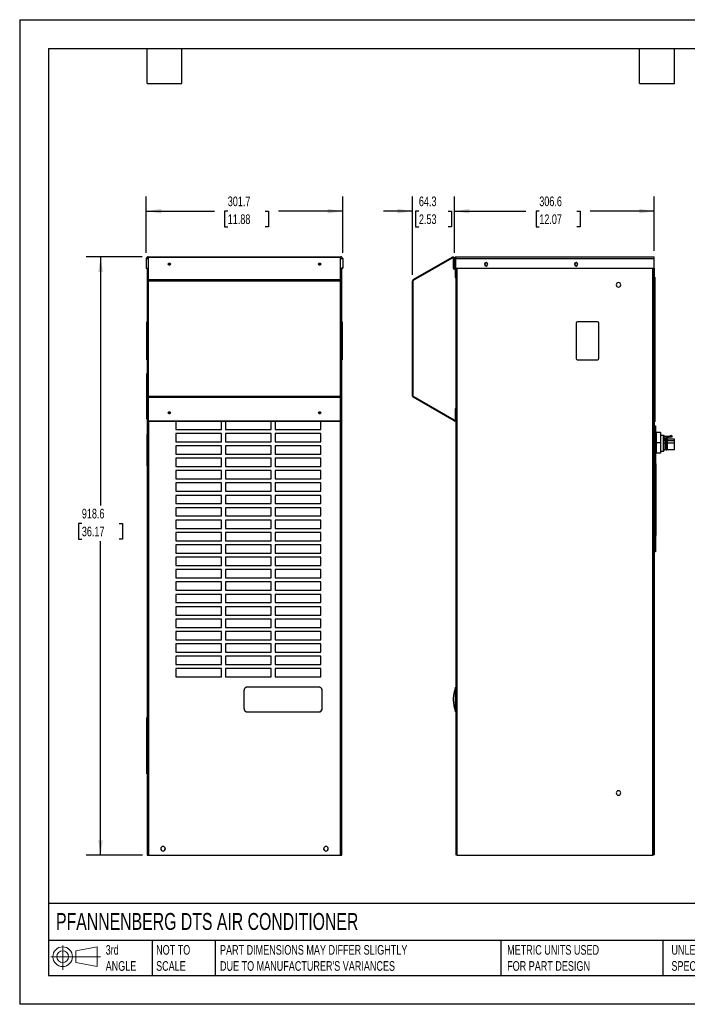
# Model space of a CAD drawing. Header units: millimetres. Extents: x 0 to 1956, y 0 to 1511.
# Tile 1 of 4: x 0 to 1024, y 0 to 1511. Entities that reach past the tile are written whole.
import ezdxf

# ---------------------------------------------------------------- set-up
doc = ezdxf.new("R2010")
doc.units = ezdxf.units.MM
doc.header["$LTSCALE"] = 7
doc.layers.add('DIMENSIONS', color=140, linetype='Continuous', lineweight=25)
doc.layers.add('TEXT', color=140, linetype='Continuous', lineweight=25)
doc.styles.add('SLDTEXTSTYLE0', font='TXT', dxfattribs={"width": 0.7})
doc.dimstyles.new('SLDDIMSTYLE1', dxfattribs={"dimtxt": 15.106055, "dimasz": 23.114, "dimexe": 0, "dimexo": 0.0625, "dimgap": 3.776514, "dimtad": 0, "dimtih": 1, "dimtoh": 1, "dimdec": 1, "dimrnd": 1e-09, "dimzin": 12, "dimdsep": 46, "dimtxsty": 'SLDTEXTSTYLE0', "dimsah": 1, "dimcen": 0.09, "dimadec": 0, "dimazin": 3, "dimtfac": 1, "dimtdec": 1, "dimtofl": 0, "dimtmove": 0, "dimatfit": 3, "dimfxl": 0, "dimfrac": 2, "dimtolj": 1, "dimtzin": 12, "dimarcsym": 0})
doc.dimstyles.new('SLDDIMSTYLE4', dxfattribs={"dimtxt": 15.106055, "dimasz": 23.114, "dimexe": 0, "dimexo": 0.0625, "dimgap": 3.776514, "dimtad": 0, "dimtih": 1, "dimtoh": 1, "dimdec": 1, "dimrnd": 1e-09, "dimzin": 12, "dimdsep": 46, "dimtxsty": 'SLDTEXTSTYLE0', "dimsah": 1, "dimcen": 0.09, "dimadec": 0, "dimazin": 3, "dimtfac": 1, "dimtdec": 1, "dimtmove": 0, "dimatfit": 0, "dimfxl": 0, "dimfrac": 2, "dimtolj": 1, "dimtzin": 12, "dimarcsym": 0})

# ---------------------------------------------------------------- blocks, each defined once
blk = doc.blocks.new('Block11')
at = {"color": 7, "linetype": 'Continuous', "lineweight": 18}
for p, q in [((18.1, 37.2), (18.1, 0)), ((38.4, 29.2), (71.2, 35.2)), ((71.2, 35.2), (71.2, 5.1)), ((0, 20.2), (76.1, 20.2)), ((38.4, 11.2), (38.4, 29.2)), ((38.4, 11.2), (71.2, 5.1))]:
    blk.add_line(p, q, dxfattribs=at)
for radius in [15.1, 9]:
    blk.add_circle((18.1, 20.2), radius, dxfattribs=at)
blk = doc.blocks.new('Block12')
at = {"color": 7, "linetype": 'Continuous'}
blk.add_blockref('Block11', (0, 0), dxfattribs=at)
blk = doc.blocks.new('_D_16')
at = {"layer": 'DIMENSIONS'}
for p, q in [((188.1, 1147.4), (101.9, 1147.4)), ((124.1, 1147.4), (124.1, 765.5)), ((95.4, 738.1), (90.3, 738.1)), ((90.3, 738.1), (90.3, 714.1)), ((152.8, 738.1), (157.9, 738.1)), ((157.9, 738.1), (157.9, 714.1)), ((90.3, 714.1), (95.4, 714.1)), ((124.1, 228.8), (124.1, 710.8)), ((157.9, 714.1), (152.8, 714.1)), ((188.7, 228.8), (101.9, 228.8))]:
    blk.add_line(p, q, dxfattribs=at)
for points in [[(124.1, 1147.4), (120.5, 1124.3), (127.7, 1124.3)], [(124.1, 228.8), (127.7, 251.9), (120.5, 251.9)]]:
    blk.add_solid(points, dxfattribs=at)
at = {"layer": 'DIMENSIONS', "char_height": 14.82, "attachment_point": 1, "style": 'SLDTEXTSTYLE0'}
for s, insert in [('918.6', (95.4, 760.6)), ('36.17', (95.4, 733.2))]:
    blk.add_mtext(s, dxfattribs=dict(at, insert=insert))
blk = doc.blocks.new('_D_17')
at = {"layer": 'DIMENSIONS'}
for p, q in [((194.1, 1153.5), (194.1, 1239.7)), ((495.8, 1153.5), (495.8, 1239.7)), ((194.1, 1217.4), (298.9, 1217.4)), ((319.3, 1217.4), (314.3, 1217.4)), ((314.3, 1217.4), (314.3, 1193.4)), ((376.8, 1217.4), (381.9, 1217.4)), ((381.9, 1217.4), (381.9, 1193.4)), ((495.8, 1217.4), (397.2, 1217.4)), ((314.3, 1193.4), (319.3, 1193.4)), ((381.9, 1193.4), (376.8, 1193.4))]:
    blk.add_line(p, q, dxfattribs=at)
for points in [[(194.1, 1217.4), (217.2, 1213.9), (217.2, 1221)], [(495.8, 1217.4), (472.7, 1221), (472.7, 1213.9)]]:
    blk.add_solid(points, dxfattribs=at)
at = {"layer": 'DIMENSIONS', "char_height": 14.82, "attachment_point": 1, "style": 'SLDTEXTSTYLE0'}
for s, insert in [('301.7', (319.3, 1239.9)), ('11.88', (319.3, 1212.5))]:
    blk.add_mtext(s, dxfattribs=dict(at, insert=insert))
blk = doc.blocks.new('_D_18')
at = {"layer": 'DIMENSIONS'}
for p, q in [((667.1, 1153.5), (667.1, 1239.7)), ((973.7, 1156.3), (973.7, 1239.7)), ((667.1, 1217.4), (776.9, 1217.4)), ((797.3, 1217.4), (792.3, 1217.4)), ((792.3, 1217.4), (792.3, 1193.4)), ((854.8, 1217.4), (859.9, 1217.4)), ((859.9, 1217.4), (859.9, 1193.4)), ((973.7, 1217.4), (875.3, 1217.4)), ((792.3, 1193.4), (797.3, 1193.4)), ((859.9, 1193.4), (854.8, 1193.4))]:
    blk.add_line(p, q, dxfattribs=at)
for points in [[(667.1, 1217.4), (690.2, 1213.9), (690.2, 1221)], [(973.7, 1217.4), (950.6, 1221), (950.6, 1213.9)]]:
    blk.add_solid(points, dxfattribs=at)
at = {"layer": 'DIMENSIONS', "char_height": 14.82, "attachment_point": 1, "style": 'SLDTEXTSTYLE0'}
for s, insert in [('306.6', (797.3, 1239.9)), ('12.07', (797.3, 1212.5))]:
    blk.add_mtext(s, dxfattribs=dict(at, insert=insert))
blk = doc.blocks.new('_D_19')
at = {"layer": 'DIMENSIONS'}
for p, q in [((602.8, 1119.5), (602.8, 1239.7)), ((667.1, 1153.5), (667.1, 1239.7)), ((602.8, 1217.4), (558.4, 1217.4)), ((612.6, 1217.4), (607.5, 1217.4)), ((607.5, 1217.4), (607.5, 1193.4)), ((657.4, 1217.4), (662.5, 1217.4)), ((662.5, 1217.4), (662.5, 1193.4)), ((667.1, 1217.4), (711.6, 1217.4)), ((607.5, 1193.4), (612.6, 1193.4)), ((662.5, 1193.4), (657.4, 1193.4))]:
    blk.add_line(p, q, dxfattribs=at)
for points in [[(602.8, 1217.4), (579.7, 1221), (579.7, 1213.9)], [(667.1, 1217.4), (690.2, 1213.9), (690.2, 1221)]]:
    blk.add_solid(points, dxfattribs=at)
at = {"layer": 'DIMENSIONS', "char_height": 14.82, "attachment_point": 1, "style": 'SLDTEXTSTYLE0'}
for s, insert in [('64.3', (612.6, 1239.9)), ('2.53', (612.6, 1212.5))]:
    blk.add_mtext(s, dxfattribs=dict(at, insert=insert))

msp = doc.modelspace()

# ---------------------------------------------------------------- linework, layer by layer
at = {"color": 7, "linetype": 'Continuous'}
for p, q in [((0.02, 1511.32), (0.02, 0.02)), ((0.02, 1511.32), (1955.82, 1511.32)), ((1955.82, 0.02), (0.02, 0.02))]:
    msp.add_line(p, q, dxfattribs=at)
for p, q in [((194.1, 1144.56), (194.1, 1129.83)), ((194.1, 1144.56), (197.45, 1144.56)), ((196.97, 1147.43), (492.93, 1147.43)), ((492.45, 1147.05), (197.45, 1147.05)), ((197.45, 1146.8), (197.45, 1147.05)), ((197.45, 1112.3), (197.45, 1146.8)), ((197.45, 1146.8), (492.45, 1146.8)), ((229.63, 1136.16), (229.63, 1137.15)), ((460.27, 1136.16), (460.27, 1137.15)), ((492.45, 1146.8), (492.45, 1147.05)), ((492.45, 1112.3), (492.45, 1146.8)), ((492.45, 1144.56), (495.8, 1144.56)), ((495.8, 1144.56), (495.8, 1129.83)), ((603.8, 1112.3), (663.55, 1146.8)), ((604.37, 1111.31), (664.12, 1145.81)), ((664.12, 1145.81), (663.55, 1146.8)), ((666.44, 1145.12), (665.3, 1145.12)), ((665.3, 1145.12), (665.3, 1130.42)), ((666.44, 1145.12), (666.44, 1130.42)), ((667.12, 1144.56), (668.72, 1144.56)), ((667.12, 1144.56), (667.12, 1129.83)), ((668.72, 1144.56), (668.72, 1129.83)), ((668.82, 1144.56), (973.72, 1144.56)), ((668.82, 1129.83), (668.82, 1144.56)), ((669.99, 1147.43), (973.72, 1147.43)), ((973.72, 1144.56), (973.72, 1147.43)), ((973.72, 1129.83), (973.72, 1144.56)), ((194.1, 1129.83), (197.45, 1129.83)), ((194.1, 1129.83), (197.45, 1129.83)), ((194.1, 1129.83), (195.7, 1129.83)), ((194.1, 1129.83), (194.1, 1129.83)), ((195.7, 1129.83), (195.7, 1129.83)), ((195.7, 1129.83), (195.7, 228.83)), ((492.45, 1129.83), (495.8, 1129.83)), ((492.45, 1129.83), (495.8, 1129.83)), ((495.8, 1129.83), (494.2, 1129.83)), ((494.2, 1129.83), (494.2, 1129.83)), ((494.2, 228.83), (494.2, 1129.83)), ((495.8, 1129.83), (495.8, 1129.83)), ((495.8, 1129.83), (495.8, 1129.83)), ((665.3, 1130.42), (666.44, 1130.42)), ((667.12, 1129.83), (668.72, 1129.83)), ((667.23, 1129.63), (667.23, 1128.49)), ((667.23, 1129.63), (667.69, 1129.63)), ((667.23, 1128.49), (667.69, 1128.49)), ((667.69, 1128.49), (667.69, 1129.63)), ((668.48, 1127.7), (668.48, 1115.49)), ((669.62, 1127.7), (668.48, 1127.7)), ((668.82, 1129.83), (973.72, 1129.83)), ((669.62, 1127.7), (669.62, 1129.83)), ((669.62, 1127.7), (669.62, 1115.49)), ((671.54, 228.83), (671.55, 1129.83)), ((971.56, 228.83), (971.57, 1129.83)), ((972.75, 228.83), (972.76, 1129.83)), ((973.68, 1129.83), (973.67, 229.43)), ((197.45, 1110.63), (197.45, 1112.3)), ((197.45, 1112.3), (492.45, 1112.3)), ((197.45, 933.54), (197.45, 1110.63)), ((197.45, 1110.63), (492.45, 1110.63)), ((492.45, 1110.63), (492.45, 1112.3)), ((492.45, 933.54), (492.45, 1110.63)), ((602.83, 933.54), (602.83, 1110.63)), ((603.98, 1110.63), (602.83, 1110.63)), ((603.8, 1112.3), (604.37, 1111.31)), ((603.97, 933.54), (603.98, 1110.63)), ((668.48, 1115.49), (669.62, 1115.49)), ((669.62, 913.84), (669.62, 1115.49)), ((973.68, 1116.08), (974.55, 1116.08)), ((974.55, 1110.08), (973.68, 1110.08)), ((974.55, 1116.08), (974.55, 1110.08)), ((974.55, 1110.08), (974.55, 900.08)), ((195.2, 1047.43), (195.7, 1047.43)), ((195.2, 1045.43), (195.2, 1047.43)), ((195.2, 1045.43), (195.7, 1045.43)), ((195.2, 991.43), (195.2, 1045.43)), ((494.2, 1047.43), (494.7, 1047.43)), ((494.2, 1045.43), (494.7, 1045.43)), ((494.7, 1047.43), (494.7, 1045.43)), ((494.7, 1045.43), (494.7, 991.43)), ((853.75, 1045.43), (853.75, 991.43)), ((886.75, 1047.43), (855.75, 1047.43)), ((888.75, 991.43), (888.75, 1045.43)), ((195.2, 991.43), (195.7, 991.43)), ((195.2, 989.43), (195.2, 991.43)), ((195.2, 989.43), (195.7, 989.43)), ((195.2, 989.43), (195.7, 989.43)), ((195.2, 989.43), (195.2, 989.43)), ((494.2, 991.43), (494.7, 991.43)), ((494.2, 989.43), (494.7, 989.43)), ((494.2, 989.43), (494.7, 989.43)), ((494.7, 991.43), (494.7, 989.43)), ((494.7, 989.43), (494.7, 989.43)), ((855.75, 989.43), (886.75, 989.43)), ((195.19, 968.09), (195.7, 968.09)), ((195.19, 966.09), (195.19, 968.09)), ((195.19, 966.09), (195.7, 966.09)), ((195.19, 900.09), (195.19, 966.09)), ((197.45, 931.87), (197.45, 933.54)), ((197.45, 933.54), (492.45, 933.54)), ((197.45, 931.87), (492.45, 931.87)), ((197.45, 895.53), (197.45, 931.87)), ((492.45, 931.87), (492.45, 933.54)), ((492.45, 895.53), (492.45, 931.87)), ((602.83, 933.54), (603.97, 933.54)), ((604.37, 932.86), (603.8, 931.87)), ((666.72, 895.53), (603.8, 931.87)), ((667.29, 896.52), (604.37, 932.86)), ((229.63, 908), (229.63, 907.01)), ((460.27, 908), (460.27, 907.01)), ((668.47, 913.84), (668.47, 897.21)), ((669.62, 913.84), (668.47, 913.84)), ((669.62, 913.84), (669.62, 897.21)), ((195.19, 900.09), (195.7, 900.09)), ((195.19, 898.09), (195.19, 900.09)), ((195.19, 898.09), (195.7, 898.09)), ((195.19, 898.09), (195.7, 898.09)), ((195.19, 898.09), (195.19, 898.09)), ((197.45, 895.53), (492.45, 895.53)), ((197.45, 895.28), (197.45, 895.53)), ((197.45, 895.28), (492.45, 895.28)), ((197.63, 895.28), (197.63, 228.83)), ((309.67, 895.23), (239.82, 895.23)), ((239.82, 895.23), (239.82, 882.53)), ((309.67, 895.23), (239.82, 895.23)), ((309.67, 882.53), (309.67, 895.23)), ((385.87, 895.23), (316.02, 895.23)), ((316.02, 895.23), (316.02, 882.53)), ((385.87, 895.23), (316.02, 895.23)), ((385.87, 882.53), (385.87, 895.23)), ((462.07, 895.23), (392.22, 895.23)), ((392.22, 895.23), (392.22, 882.53)), ((462.07, 895.23), (392.22, 895.23)), ((462.07, 882.53), (462.07, 895.23)), ((492.27, 228.83), (492.27, 895.28)), ((492.45, 895.28), (492.45, 895.53)), ((666.72, 895.53), (667.29, 896.52)), ((668.47, 897.21), (669.62, 897.21)), ((669.61, 228.83), (669.62, 897.21)), ((973.68, 900.08), (974.55, 900.08)), ((974.55, 894.08), (973.68, 894.08)), ((974.55, 900.08), (974.55, 894.08)), ((239.82, 882.53), (309.67, 882.53)), ((316.02, 882.53), (385.87, 882.53)), ((392.22, 882.53), (462.07, 882.53)), ((974.23, 879.28), (973.68, 879.28)), ((974.23, 844.28), (974.23, 879.28)), ((974.43, 887.78), (975.65, 887.78)), ((974.43, 881.78), (974.43, 887.78)), ((975.65, 881.78), (974.43, 881.78)), ((974.43, 881.78), (974.43, 700.78)), ((975.65, 881.78), (975.64, 700.78)), ((975.65, 887.78), (975.65, 881.78)), ((977.43, 861.78), (977.43, 877.78)), ((983.43, 877.78), (977.43, 877.78)), ((983.43, 877.78), (983.43, 861.78)), ((195.7, 874.71), (195.65, 874.71)), ((195.65, 872.71), (195.65, 874.71)), ((195.7, 872.71), (195.65, 872.71)), ((195.65, 828.71), (195.65, 872.71)), ((309.67, 876.23), (239.82, 876.23)), ((239.82, 876.23), (239.82, 863.53)), ((309.67, 876.23), (239.82, 876.23)), ((239.82, 863.53), (309.67, 863.53)), ((309.67, 863.53), (309.67, 876.23)), ((385.87, 876.23), (316.02, 876.23)), ((316.02, 876.23), (316.02, 863.53)), ((385.87, 876.23), (316.02, 876.23)), ((316.02, 863.53), (385.87, 863.53)), ((385.87, 863.53), (385.87, 876.23)), ((462.07, 876.23), (392.22, 876.23)), ((392.22, 876.23), (392.22, 863.53)), ((462.07, 876.23), (392.22, 876.23)), ((392.22, 863.53), (462.07, 863.53)), ((462.07, 863.53), (462.07, 876.23)), ((975.68, 872.88), (975.65, 872.88)), ((975.68, 861.78), (975.65, 861.78)), ((977.43, 872.88), (975.68, 872.88)), ((975.68, 872.88), (975.68, 849.28)), ((977.43, 845.78), (977.43, 861.78)), ((983.43, 861.78), (977.43, 861.78)), ((987.78, 872.88), (983.43, 872.88)), ((983.43, 861.78), (983.43, 845.78)), ((987.78, 861.78), (987.78, 872.88)), ((988.98, 861.78), (987.78, 861.78)), ((987.78, 849.28), (987.78, 861.78)), ((988.98, 861.78), (988.98, 872.88)), ((988.98, 871.93), (998.38, 871.93)), ((988.98, 869.43), (991.98, 869.43)), ((988.98, 867.58), (991.48, 867.58)), ((991.48, 865.48), (988.98, 865.48)), ((988.98, 850.48), (988.98, 861.78)), ((988.98, 861.78), (991.48, 861.78)), ((991.48, 865.48), (991.48, 867.58)), ((991.48, 861.78), (991.48, 865.48)), ((991.48, 851.38), (991.48, 861.78)), ((991.98, 869.43), (998.48, 870.93)), ((992.48, 869.93), (991.98, 869.43)), ((992.48, 870.93), (1001.43, 870.93)), ((992.48, 870.93), (992.48, 869.93)), ((993.58, 866.38), (993.47, 866.38)), ((993.51, 865.24), (993.51, 864.47)), ((993.58, 864.98), (993.51, 864.98)), ((993.51, 861.78), (993.58, 861.78)), ((1004.88, 867.58), (993.58, 867.58)), ((993.58, 867.58), (993.58, 865.48)), ((993.58, 865.48), (1004.88, 865.48)), ((993.58, 865.48), (993.58, 861.78)), ((993.58, 861.78), (1004.88, 861.78)), ((993.58, 861.78), (993.58, 851.38)), ((998.18, 873.08), (999.09, 873.08)), ((998.18, 873.08), (998.38, 871.93)), ((1001.43, 871.73), (999.09, 873.08)), ((1001.43, 871.73), (1001.43, 870.93)), ((1004.88, 865.48), (1004.88, 867.58)), ((1004.88, 861.78), (1004.88, 865.48)), ((1004.88, 851.38), (1004.88, 861.78)), ((309.67, 857.23), (239.82, 857.23)), ((239.82, 857.23), (239.82, 844.53)), ((309.67, 857.23), (239.82, 857.23)), ((309.67, 844.53), (309.67, 857.23)), ((385.87, 857.23), (316.02, 857.23)), ((316.02, 857.23), (316.02, 844.53)), ((385.87, 857.23), (316.02, 857.23)), ((385.87, 844.53), (385.87, 857.23)), ((462.07, 857.23), (392.22, 857.23)), ((392.22, 857.23), (392.22, 844.53)), ((462.07, 857.23), (392.22, 857.23)), ((462.07, 844.53), (462.07, 857.23)), ((975.65, 850.28), (975.68, 850.28)), ((975.68, 849.28), (977.43, 849.28)), ((983.43, 849.28), (987.78, 849.28)), ((987.78, 849.28), (988.98, 850.48)), ((988.98, 851.38), (991.48, 851.38)), ((993.51, 852.21), (993.51, 852.13)), ((993.58, 851.38), (1004.88, 851.38)), ((239.82, 844.53), (309.67, 844.53)), ((309.67, 838.23), (239.82, 838.23)), ((239.82, 838.23), (239.82, 825.53)), ((309.67, 838.23), (239.82, 838.23)), ((309.67, 825.53), (309.67, 838.23)), ((316.02, 844.53), (385.87, 844.53)), ((385.87, 838.23), (316.02, 838.23)), ((316.02, 838.23), (316.02, 825.53)), ((385.87, 838.23), (316.02, 838.23)), ((385.87, 825.53), (385.87, 838.23)), ((392.22, 844.53), (462.07, 844.53)), ((462.07, 838.23), (392.22, 838.23)), ((392.22, 838.23), (392.22, 825.53)), ((462.07, 838.23), (392.22, 838.23)), ((462.07, 825.53), (462.07, 838.23)), ((974.23, 844.28), (973.68, 844.28)), ((983.43, 845.78), (977.43, 845.78)), ((195.65, 828.71), (195.7, 828.71)), ((195.65, 826.71), (195.65, 828.71)), ((195.65, 826.71), (195.7, 826.71)), ((195.7, 826.71), (195.65, 826.71)), ((195.65, 826.71), (195.7, 826.71)), ((195.65, 826.71), (195.65, 826.71)), ((239.82, 825.53), (309.67, 825.53)), ((309.67, 819.23), (239.82, 819.23)), ((239.82, 819.23), (239.82, 806.53)), ((309.67, 819.23), (239.82, 819.23)), ((309.67, 806.53), (309.67, 819.23)), ((316.02, 825.53), (385.87, 825.53)), ((385.87, 819.23), (316.02, 819.23)), ((316.02, 819.23), (316.02, 806.53)), ((385.87, 819.23), (316.02, 819.23)), ((385.87, 806.53), (385.87, 819.23)), ((392.22, 825.53), (462.07, 825.53)), ((462.07, 819.23), (392.22, 819.23)), ((392.22, 819.23), (392.22, 806.53)), ((462.07, 819.23), (392.22, 819.23)), ((462.07, 806.53), (462.07, 819.23)), ((975.65, 829.38), (976.65, 829.38)), ((975.65, 824.38), (976.65, 824.38)), ((976.65, 824.38), (976.65, 829.38)), ((976.65, 782.38), (976.65, 824.38)), ((239.82, 806.53), (309.67, 806.53)), ((316.02, 806.53), (385.87, 806.53)), ((392.22, 806.53), (462.07, 806.53)), ((309.67, 800.23), (239.82, 800.23)), ((239.82, 800.23), (239.82, 787.53)), ((309.67, 800.23), (239.82, 800.23)), ((239.82, 787.53), (309.67, 787.53)), ((309.67, 787.53), (309.67, 800.23)), ((385.87, 800.23), (316.02, 800.23)), ((316.02, 800.23), (316.02, 787.53)), ((385.87, 800.23), (316.02, 800.23)), ((316.02, 787.53), (385.87, 787.53)), ((385.87, 787.53), (385.87, 800.23)), ((462.07, 800.23), (392.22, 800.23)), ((392.22, 800.23), (392.22, 787.53)), ((462.07, 800.23), (392.22, 800.23)), ((392.22, 787.53), (462.07, 787.53)), ((462.07, 787.53), (462.07, 800.23)), ((309.67, 781.23), (239.82, 781.23)), ((239.82, 781.23), (239.82, 768.53)), ((309.67, 781.23), (239.82, 781.23)), ((309.67, 768.53), (309.67, 781.23)), ((385.87, 781.23), (316.02, 781.23)), ((316.02, 781.23), (316.02, 768.53)), ((385.87, 781.23), (316.02, 781.23)), ((385.87, 768.53), (385.87, 781.23)), ((462.07, 781.23), (392.22, 781.23)), ((392.22, 781.23), (392.22, 768.53)), ((462.07, 781.23), (392.22, 781.23)), ((462.07, 768.53), (462.07, 781.23)), ((975.65, 782.38), (976.65, 782.38)), ((975.65, 777.38), (976.65, 777.38)), ((975.94, 777.38), (975.94, 719.6)), ((975.95, 777.38), (975.95, 719.85)), ((976.65, 777.38), (976.65, 782.38)), ((239.82, 768.53), (309.67, 768.53)), ((309.67, 762.23), (239.82, 762.23)), ((239.82, 762.23), (239.82, 749.53)), ((309.67, 762.23), (239.82, 762.23)), ((309.67, 749.53), (309.67, 762.23)), ((316.02, 768.53), (385.87, 768.53)), ((385.87, 762.23), (316.02, 762.23)), ((316.02, 762.23), (316.02, 749.53)), ((385.87, 762.23), (316.02, 762.23)), ((385.87, 749.53), (385.87, 762.23)), ((392.22, 768.53), (462.07, 768.53)), ((462.07, 762.23), (392.22, 762.23)), ((392.22, 762.23), (392.22, 749.53)), ((462.07, 762.23), (392.22, 762.23)), ((462.07, 749.53), (462.07, 762.23)), ((239.82, 749.53), (309.67, 749.53)), ((309.67, 743.23), (239.82, 743.23)), ((239.82, 743.23), (239.82, 730.53)), ((309.67, 743.23), (239.82, 743.23)), ((309.67, 730.53), (309.67, 743.23)), ((316.02, 749.53), (385.87, 749.53)), ((385.87, 743.23), (316.02, 743.23)), ((316.02, 743.23), (316.02, 730.53)), ((385.87, 743.23), (316.02, 743.23)), ((385.87, 730.53), (385.87, 743.23)), ((392.22, 749.53), (462.07, 749.53)), ((462.07, 743.23), (392.22, 743.23)), ((392.22, 743.23), (392.22, 730.53)), ((462.07, 743.23), (392.22, 743.23)), ((462.07, 730.53), (462.07, 743.23)), ((239.82, 730.53), (309.67, 730.53)), ((316.02, 730.53), (385.87, 730.53)), ((392.22, 730.53), (462.07, 730.53)), ((309.67, 724.23), (239.82, 724.23)), ((239.82, 724.23), (239.82, 711.53)), ((309.67, 724.23), (239.82, 724.23)), ((239.82, 711.53), (309.67, 711.53)), ((309.67, 711.53), (309.67, 724.23)), ((385.87, 724.23), (316.02, 724.23)), ((316.02, 724.23), (316.02, 711.53)), ((385.87, 724.23), (316.02, 724.23)), ((316.02, 711.53), (385.87, 711.53)), ((385.87, 711.53), (385.87, 724.23)), ((462.07, 724.23), (392.22, 724.23)), ((392.22, 724.23), (392.22, 711.53)), ((462.07, 724.23), (392.22, 724.23)), ((392.22, 711.53), (462.07, 711.53)), ((462.07, 711.53), (462.07, 724.23)), ((975.94, 719.6), (975.64, 719.6)), ((975.94, 719.85), (975.95, 719.85)), ((309.67, 705.23), (239.82, 705.23)), ((239.82, 705.23), (239.82, 692.53)), ((309.67, 705.23), (239.82, 705.23)), ((309.67, 692.53), (309.67, 705.23)), ((385.87, 705.23), (316.02, 705.23)), ((316.02, 705.23), (316.02, 692.53)), ((385.87, 705.23), (316.02, 705.23)), ((385.87, 692.53), (385.87, 705.23)), ((462.07, 705.23), (392.22, 705.23)), ((392.22, 705.23), (392.22, 692.53)), ((462.07, 705.23), (392.22, 705.23)), ((462.07, 692.53), (462.07, 705.23)), ((974.43, 700.78), (975.64, 700.78)), ((974.43, 694.78), (974.43, 700.78)), ((975.64, 700.78), (975.64, 694.78)), ((239.82, 692.53), (309.67, 692.53)), ((309.67, 686.23), (239.82, 686.23)), ((239.82, 686.23), (239.82, 673.53)), ((309.67, 686.23), (239.82, 686.23)), ((309.67, 673.53), (309.67, 686.23)), ((316.02, 692.53), (385.87, 692.53)), ((385.87, 686.23), (316.02, 686.23)), ((316.02, 686.23), (316.02, 673.53)), ((385.87, 686.23), (316.02, 686.23)), ((385.87, 673.53), (385.87, 686.23)), ((392.22, 692.53), (462.07, 692.53)), ((462.07, 686.23), (392.22, 686.23)), ((392.22, 686.23), (392.22, 673.53)), ((462.07, 686.23), (392.22, 686.23)), ((462.07, 673.53), (462.07, 686.23)), ((975.64, 694.78), (974.43, 694.78)), ((239.82, 673.53), (309.67, 673.53)), ((309.67, 667.23), (239.82, 667.23)), ((239.82, 667.23), (239.82, 654.53)), ((309.67, 667.23), (239.82, 667.23)), ((309.67, 654.53), (309.67, 667.23)), ((316.02, 673.53), (385.87, 673.53)), ((385.87, 667.23), (316.02, 667.23)), ((316.02, 667.23), (316.02, 654.53)), ((385.87, 667.23), (316.02, 667.23)), ((385.87, 654.53), (385.87, 667.23)), ((392.22, 673.53), (462.07, 673.53)), ((462.07, 667.23), (392.22, 667.23)), ((392.22, 667.23), (392.22, 654.53)), ((462.07, 667.23), (392.22, 667.23)), ((462.07, 654.53), (462.07, 667.23)), ((239.82, 654.53), (309.67, 654.53)), ((316.02, 654.53), (385.87, 654.53)), ((392.22, 654.53), (462.07, 654.53)), ((309.67, 648.23), (239.82, 648.23)), ((239.82, 648.23), (239.82, 635.53)), ((309.67, 648.23), (239.82, 648.23)), ((239.82, 635.53), (309.67, 635.53)), ((309.67, 635.53), (309.67, 648.23)), ((385.87, 648.23), (316.02, 648.23)), ((316.02, 648.23), (316.02, 635.53)), ((385.87, 648.23), (316.02, 648.23)), ((316.02, 635.53), (385.87, 635.53)), ((385.87, 635.53), (385.87, 648.23)), ((462.07, 648.23), (392.22, 648.23)), ((392.22, 648.23), (392.22, 635.53)), ((462.07, 648.23), (392.22, 648.23)), ((392.22, 635.53), (462.07, 635.53)), ((462.07, 635.53), (462.07, 648.23)), ((309.67, 629.23), (239.82, 629.23)), ((239.82, 629.23), (239.82, 616.53)), ((309.67, 629.23), (239.82, 629.23)), ((309.67, 616.53), (309.67, 629.23)), ((385.87, 629.23), (316.02, 629.23)), ((316.02, 629.23), (316.02, 616.53)), ((385.87, 629.23), (316.02, 629.23)), ((385.87, 616.53), (385.87, 629.23)), ((462.07, 629.23), (392.22, 629.23)), ((392.22, 629.23), (392.22, 616.53)), ((462.07, 629.23), (392.22, 629.23)), ((462.07, 616.53), (462.07, 629.23)), ((239.82, 616.53), (309.67, 616.53)), ((309.67, 610.23), (239.82, 610.23)), ((239.82, 610.23), (239.82, 597.53)), ((309.67, 610.23), (239.82, 610.23)), ((309.67, 597.53), (309.67, 610.23)), ((316.02, 616.53), (385.87, 616.53)), ((385.87, 610.23), (316.02, 610.23)), ((316.02, 610.23), (316.02, 597.53)), ((385.87, 610.23), (316.02, 610.23)), ((385.87, 597.53), (385.87, 610.23)), ((392.22, 616.53), (462.07, 616.53)), ((462.07, 610.23), (392.22, 610.23)), ((392.22, 610.23), (392.22, 597.53)), ((462.07, 610.23), (392.22, 610.23)), ((462.07, 597.53), (462.07, 610.23)), ((239.82, 597.53), (309.67, 597.53)), ((309.67, 591.23), (239.82, 591.23)), ((239.82, 591.23), (239.82, 578.53)), ((309.67, 591.23), (239.82, 591.23)), ((309.67, 578.53), (309.67, 591.23)), ((316.02, 597.53), (385.87, 597.53)), ((385.87, 591.23), (316.02, 591.23)), ((316.02, 591.23), (316.02, 578.53)), ((385.87, 591.23), (316.02, 591.23)), ((385.87, 578.53), (385.87, 591.23)), ((392.22, 597.53), (462.07, 597.53)), ((462.07, 591.23), (392.22, 591.23)), ((392.22, 591.23), (392.22, 578.53)), ((462.07, 591.23), (392.22, 591.23)), ((462.07, 578.53), (462.07, 591.23)), ((239.82, 578.53), (309.67, 578.53)), ((316.02, 578.53), (385.87, 578.53)), ((392.22, 578.53), (462.07, 578.53)), ((309.67, 572.23), (239.82, 572.23)), ((239.82, 572.23), (239.82, 559.53)), ((309.67, 572.23), (239.82, 572.23)), ((239.82, 559.53), (309.67, 559.53)), ((309.67, 559.53), (309.67, 572.23)), ((385.87, 572.23), (316.02, 572.23)), ((316.02, 572.23), (316.02, 559.53)), ((385.87, 572.23), (316.02, 572.23)), ((316.02, 559.53), (385.87, 559.53)), ((385.87, 559.53), (385.87, 572.23)), ((462.07, 572.23), (392.22, 572.23)), ((392.22, 572.23), (392.22, 559.53)), ((462.07, 572.23), (392.22, 572.23)), ((392.22, 559.53), (462.07, 559.53)), ((462.07, 559.53), (462.07, 572.23)), ((309.67, 553.23), (239.82, 553.23)), ((239.82, 553.23), (239.82, 540.53)), ((309.67, 553.23), (239.82, 553.23)), ((309.67, 540.53), (309.67, 553.23)), ((385.87, 553.23), (316.02, 553.23)), ((316.02, 553.23), (316.02, 540.53)), ((385.87, 553.23), (316.02, 553.23)), ((385.87, 540.53), (385.87, 553.23)), ((462.07, 553.23), (392.22, 553.23)), ((392.22, 553.23), (392.22, 540.53)), ((462.07, 553.23), (392.22, 553.23)), ((462.07, 540.53), (462.07, 553.23)), ((239.82, 540.53), (309.67, 540.53)), ((309.67, 534.23), (239.82, 534.23)), ((239.82, 534.23), (239.82, 521.53)), ((309.67, 534.23), (239.82, 534.23)), ((309.67, 521.53), (309.67, 534.23)), ((316.02, 540.53), (385.87, 540.53)), ((385.87, 534.23), (316.02, 534.23)), ((316.02, 534.23), (316.02, 521.53)), ((385.87, 534.23), (316.02, 534.23)), ((385.87, 521.53), (385.87, 534.23)), ((392.22, 540.53), (462.07, 540.53)), ((462.07, 534.23), (392.22, 534.23)), ((392.22, 534.23), (392.22, 521.53)), ((462.07, 534.23), (392.22, 534.23)), ((462.07, 521.53), (462.07, 534.23)), ((239.82, 521.53), (309.67, 521.53)), ((309.67, 515.23), (239.82, 515.23)), ((239.82, 515.23), (239.82, 502.53)), ((309.67, 515.23), (239.82, 515.23)), ((309.67, 502.53), (309.67, 515.23)), ((316.02, 521.53), (385.87, 521.53)), ((385.87, 515.23), (316.02, 515.23)), ((316.02, 515.23), (316.02, 502.53)), ((385.87, 515.23), (316.02, 515.23)), ((385.87, 502.53), (385.87, 515.23)), ((392.22, 521.53), (462.07, 521.53)), ((462.07, 515.23), (392.22, 515.23)), ((392.22, 515.23), (392.22, 502.53)), ((462.07, 515.23), (392.22, 515.23)), ((462.07, 502.53), (462.07, 515.23)), ((239.82, 502.53), (309.67, 502.53)), ((316.02, 502.53), (385.87, 502.53)), ((392.22, 502.53), (462.07, 502.53)), ((669.61, 486.83), (668.61, 486.83)), ((669.61, 481.83), (668.61, 481.83)), ((344.2, 453.83), (344.2, 453.83)), ((464.2, 453.83), (464.2, 453.83)), ((669.61, 453.83), (668.61, 453.83)), ((195.7, 439.99), (195.2, 439.99)), ((195.2, 434.99), (195.2, 439.99)), ((349.2, 448.83), (349.2, 448.83)), ((349.2, 448.83), (459.2, 448.83)), ((459.2, 448.83), (459.2, 448.83)), ((669.61, 448.83), (668.61, 448.83)), ((195.7, 434.99), (195.2, 434.99)), ((195.2, 358.99), (195.2, 434.99)), ((195.7, 358.99), (195.2, 358.99)), ((195.2, 353.99), (195.2, 358.99)), ((195.7, 353.99), (195.2, 353.99)), ((195.7, 353.99), (195.2, 353.99)), ((195.2, 353.99), (195.2, 353.99)), ((196.84, 228.83), (195.7, 228.83)), ((196.84, 228.83), (195.7, 228.83)), ((195.7, 228.83), (195.7, 228.83)), ((196.84, 228.83), (196.84, 228.83)), ((196.94, 228.83), (198.09, 228.83)), ((196.94, 228.83), (198.09, 228.83)), ((196.94, 228.83), (196.94, 228.83)), ((196.94, 228.83), (196.94, 228.83)), ((197.63, 228.83), (492.27, 228.83)), ((197.63, 228.83), (492.27, 228.83)), ((197.63, 228.83), (197.63, 228.83)), ((198.09, 228.83), (198.09, 228.83)), ((198.09, 228.83), (198.09, 228.83)), ((492.95, 228.83), (491.81, 228.83)), ((491.81, 228.83), (491.81, 228.83)), ((491.81, 228.83), (491.81, 228.83)), ((492.95, 228.83), (491.81, 228.83)), ((492.27, 228.83), (492.27, 228.83)), ((492.95, 228.83), (492.95, 228.83)), ((492.95, 228.83), (492.95, 228.83)), ((493.06, 228.83), (494.2, 228.83)), ((493.06, 228.83), (494.2, 228.83)), ((493.06, 228.83), (493.06, 228.83)), ((494.2, 228.83), (494.2, 228.83)), ((671.54, 228.83), (669.61, 228.83)), ((671.54, 228.83), (971.56, 228.83)), ((972.75, 228.83), (971.56, 228.83)), ((973.67, 229.43), (972.75, 229.43))]:
    msp.add_line(p, q)
at = {"flags": 128}
for points in [[(229.63, 1137.15), (228.82, 1137.07), (228.14, 1136.85), (227.69, 1136.51), (227.53, 1136.1), (227.69, 1135.7), (228.14, 1135.36), (228.82, 1135.13), (229.63, 1135.05)], [(229.63, 1135.05), (230.43, 1135.13), (231.11, 1135.36), (231.57, 1135.7), (231.73, 1136.1), (231.57, 1136.51), (231.11, 1136.85), (230.43, 1137.07), (229.63, 1137.15)], [(460.27, 1137.15), (459.47, 1137.07), (458.79, 1136.85), (458.33, 1136.51), (458.17, 1136.1), (458.33, 1135.7), (458.79, 1135.36), (459.47, 1135.13), (460.27, 1135.05)], [(460.27, 1135.05), (461.08, 1135.13), (461.76, 1135.36), (462.21, 1135.7), (462.37, 1136.1), (462.21, 1136.51), (461.76, 1136.85), (461.08, 1137.07), (460.27, 1137.15)], [(229.63, 909.11), (228.82, 909.03), (228.14, 908.8), (227.69, 908.46), (227.53, 908.06), (227.69, 907.66), (228.14, 907.32), (228.82, 907.09), (229.63, 907.01)], [(229.63, 907.01), (230.43, 907.09), (231.11, 907.32), (231.57, 907.66), (231.73, 908.06), (231.57, 908.46), (231.11, 908.8), (230.43, 909.03), (229.63, 909.11)], [(460.27, 909.11), (459.47, 909.03), (458.79, 908.8), (458.33, 908.46), (458.17, 908.06), (458.33, 907.66), (458.79, 907.32), (459.47, 907.09), (460.27, 907.01)], [(460.27, 907.01), (461.08, 907.09), (461.76, 907.32), (462.21, 907.66), (462.37, 908.06), (462.21, 908.46), (461.76, 908.8), (461.08, 909.03), (460.27, 909.11)], [(973.68, 705.57), (974.07, 705.61), (974.43, 705.73)], [(197.63, 228.83), (197.25, 228.83), (196.89, 228.83), (196.56, 228.83), (196.26, 228.83), (196.02, 228.83), (195.85, 228.83), (195.74, 228.83), (195.7, 228.83)], [(195.7, 228.83), (195.79, 228.83), (196.05, 228.83), (196.44, 228.83), (196.89, 228.83), (197.35, 228.83), (197.74, 228.83), (198, 228.83), (198.09, 228.83)], [(197.63, 228.83), (197.48, 228.83), (197.33, 228.83), (197.19, 228.83), (197.07, 228.83), (196.98, 228.83), (196.9, 228.83), (196.86, 228.83), (196.84, 228.83)], [(196.84, 228.83), (196.85, 228.83), (196.86, 228.83), (196.87, 228.83), (196.89, 228.83), (196.91, 228.83), (196.93, 228.83), (196.94, 228.83), (196.94, 228.83)], [(223.32, 239.76), (223.01, 239.24), (222.85, 238.43)], [(222.85, 238.43), (223.01, 239.24), (223.32, 239.76)], [(222.85, 238.43), (223.01, 239.23), (223.32, 239.76)], [(223.32, 239.76), (223.01, 239.24), (222.85, 238.43)], [(222.85, 238.43), (223.01, 237.63), (223.13, 237.38)], [(466.57, 239.76), (466.89, 239.23), (467.05, 238.43)], [(467.05, 238.45), (466.88, 239.25), (466.57, 239.76)], [(467.05, 238.48), (466.89, 239.28), (466.59, 239.8)], [(466.59, 239.8), (466.89, 239.28), (467.05, 238.48)], [(466.75, 237.4), (466.89, 237.68), (467.05, 238.48)], [(491.81, 228.83), (491.9, 228.83), (492.16, 228.83), (492.55, 228.83), (493.01, 228.83), (493.46, 228.83), (493.85, 228.83), (494.11, 228.83), (494.2, 228.83)], [(494.2, 228.83), (494.16, 228.83), (494.05, 228.83), (493.87, 228.83), (493.63, 228.83), (493.34, 228.83), (493.01, 228.83), (492.65, 228.83), (492.27, 228.83)], [(493.06, 228.83), (493.04, 228.83), (493, 228.83), (492.92, 228.83), (492.83, 228.83), (492.71, 228.83), (492.57, 228.83), (492.42, 228.83), (492.27, 228.83)], [(492.95, 228.83), (492.96, 228.83), (492.97, 228.83), (492.99, 228.83), (493.01, 228.83), (493.03, 228.83), (493.04, 228.83), (493.05, 228.83), (493.06, 228.83)]]:
    msp.add_lwpolyline(points, dxfattribs=at)
for centre, radius, start, end in [((229.45, 1133.39), 2.78, 86.34059, 127.02534), ((229.8, 1133.39), 2.78, 52.97466, 93.65941), ((460.1, 1133.39), 2.78, 86.34059, 127.02534), ((460.45, 1133.39), 2.78, 52.97466, 93.65941), ((664.51, 1145.12), 1.93, 359.99937, 119.99937), ((664.51, 1145.12), 0.787, 359.99937, 119.99937), ((715.72, 1135.83), 2.58, 89.99937, 269.99937), ((715.72, 1135.83), 2.15, 359.99937, 179.99937), ((715.72, 1135.83), 2.15, 179.99937, 359.99937), ((715.72, 1135.83), 2.58, 269.99937, 89.99937), ((853.72, 1135.83), 2.58, 89.99937, 269.99937), ((853.72, 1135.83), 2.15, 359.99937, 179.99937), ((853.72, 1135.83), 2.15, 179.99937, 359.99937), ((853.72, 1135.83), 2.58, 269.99937, 89.99937), ((667.23, 1130.42), 1.93, 179.99937, 269.99937), ((667.23, 1130.42), 0.787, 179.99937, 269.99937), ((667.69, 1127.7), 1.93, 359.99937, 89.99937), ((667.69, 1127.7), 0.787, 359.99937, 89.99937), ((604.76, 1110.63), 1.93, 119.99937, 179.99937), ((604.76, 1110.63), 0.787, 119.99937, 179.99937), ((918.87, 1104.43), 3.5, 359.99937, 179.99937), ((918.87, 1104.43), 3.5, 179.99937, 359.99937), ((855.75, 1045.43), 2, 89.99937, 179.99937), ((886.75, 1045.43), 2, 359.99937, 89.99937), ((855.75, 991.43), 2, 179.99937, 269.99937), ((886.75, 991.43), 2, 269.99937, 359.99937), ((604.76, 933.54), 1.93, 179.99937, 239.99937), ((604.76, 933.54), 0.787, 179.99937, 239.99937), ((229.45, 910.78), 2.78, 232.97233, 273.65959), ((229.8, 910.78), 2.78, 266.34041, 307.02767), ((460.1, 910.78), 2.78, 232.97233, 273.65959), ((460.45, 910.78), 2.78, 266.34041, 307.02767), ((667.69, 897.21), 1.93, 239.99937, 359.99937), ((667.69, 897.21), 0.787, 239.99937, 359.99937), ((974.23, 879.08), 0.2, 359.99937, 89.99937), ((974.23, 844.48), 0.2, 269.99937, 359.99937), ((973.64, 707.57), 0.787, 272.72184, 359.99937), ((349.2, 453.83), 5, 180, 270), ((459.2, 453.83), 5, 270, 0), ((918.86, 324.43), 3.5, 359.99937, 179.99937), ((918.86, 324.43), 3.5, 179.99937, 359.99937), ((219.95, 238.83), 3.5, 0, 180), ((219.95, 238.83), 3.5, 0, 180), ((469.95, 238.83), 3.5, 0, 180), ((469.95, 238.83), 3.5, 0, 180), ((219.95, 238.83), 3.5, 180, 0), ((469.95, 238.83), 3.5, 180, 0)]:
    msp.add_arc(centre, radius, start, end)
for points, knots in [([(196.97, 1147.43), (196.73, 1147.43), (196.49, 1147.36), (196.01, 1147.07), (195.77, 1146.86), (195.3, 1146.32), (195.06, 1146.01), (194.58, 1145.31), (194.34, 1144.94), (194.1, 1144.56)], [0, 0, 0, 0, 0.25, 0.25, 0.5, 0.5, 0.75, 0.75, 1, 1, 1, 1]), ([(495.8, 1144.56), (495.56, 1144.94), (495.32, 1145.31), (494.84, 1146.01), (494.6, 1146.32), (494.13, 1146.86), (493.89, 1147.07), (493.41, 1147.36), (493.17, 1147.43), (492.93, 1147.43)], [0, 0, 0, 0, 0.25, 0.25, 0.5, 0.5, 0.75, 0.75, 1, 1, 1, 1]), ([(667.12, 1144.56), (667.12, 1144.94), (667.19, 1145.31), (667.48, 1146.01), (667.69, 1146.32), (668.23, 1146.86), (668.54, 1147.07), (669.24, 1147.36), (669.61, 1147.43), (669.99, 1147.43)], [0, 0, 0, 0, 0.25, 0.25, 0.5, 0.5, 0.75, 0.75, 1, 1, 1, 1]), ([(668.72, 1144.56), (668.74, 1144.73), (668.76, 1145.03), (668.95, 1145.27), (669.04, 1145.38)], [0, 0, 0, 0, 0.55502018, 1, 1, 1, 1]), ([(669.99, 1147.43), (669.89, 1147.43), (669.79, 1147.36), (669.6, 1147.07), (669.5, 1146.86), (669.31, 1146.32), (669.21, 1146.01), (669.01, 1145.31), (668.92, 1144.94), (668.82, 1144.56)], [0, 0, 0, 0, 0.25, 0.25, 0.5, 0.5, 0.75, 0.75, 1, 1, 1, 1]), ([(988.98, 872.88), (988.96, 872.88), (988.91, 872.88), (988.83, 872.88), (988.73, 872.88), (988.63, 872.88), (988.51, 872.88), (988.39, 872.88), (988.25, 872.88), (988.11, 872.88), (987.95, 872.88), (987.84, 872.88), (987.78, 872.88)], [0, 0, 0, 0, 0.09534854, 0.19119111, 0.28774808, 0.38523034, 0.48383837, 0.58376174, 0.68517862, 0.78825572, 0.89314823, 1, 1, 1, 1]), ([(992.48, 867.84), (992.37, 867.83), (992.15, 867.82), (991.84, 867.67), (991.59, 867.44), (991.52, 867.23), (991.48, 867.13)], [0, 0, 0, 0, 0.2475024, 0.5086901, 0.7643349, 1, 1, 1, 1]), ([(991.48, 864.54), (991.51, 864.57), (991.55, 864.6), (991.68, 864.66), (991.76, 864.68), (991.95, 864.72), (992.05, 864.74), (992.27, 864.76), (992.38, 864.76), (992.48, 864.76)], [0, 0, 0, 0, 0.25, 0.25, 0.5, 0.5, 0.75, 0.75, 1, 1, 1, 1]), ([(992.48, 867.84), (992.48, 867.85), (992.48, 867.83), (992.48, 867.77), (992.48, 867.72), (992.48, 867.51), (992.48, 867.3), (992.48, 866.75), (992.48, 866.41), (992.48, 865.64), (992.48, 865.22), (992.48, 864.76)], [0, 0, 0, 0, 0.125, 0.125, 0.25, 0.25, 0.5, 0.5, 0.75, 0.75, 1, 1, 1, 1]), ([(992.48, 867.84), (992.6, 867.84), (992.73, 867.82), (992.99, 867.74), (993.11, 867.67), (993.31, 867.49), (993.38, 867.38), (993.48, 867.16), (993.51, 867.05), (993.51, 866.94)], [0, 0, 0, 0, 0.25, 0.25, 0.5, 0.5, 0.75, 0.75, 1, 1, 1, 1]), ([(993.45, 867.23), (993.41, 867.32), (993.32, 867.5), (993.07, 867.69), (992.78, 867.8), (992.58, 867.8), (992.48, 867.8)], [0, 0, 0, 0, 0.2377111, 0.4913087, 0.7497876, 1, 1, 1, 1]), ([(992.48, 864.76), (992.6, 864.76), (992.73, 864.76), (992.99, 864.73), (993.11, 864.71), (993.31, 864.65), (993.38, 864.62), (993.48, 864.55), (993.51, 864.51), (993.51, 864.47)], [0, 0, 0, 0, 0.25, 0.25, 0.5, 0.5, 0.75, 0.75, 1, 1, 1, 1]), ([(992.48, 864.76), (992.48, 863.7), (992.48, 861.56), (992.48, 858.28), (992.48, 855.37), (992.48, 853.05), (992.48, 851.66), (992.48, 851.08), (992.48, 851.25), (992.48, 851.25)], [0, 0, 0, 0, 0.165393, 0.3327297, 0.5001417, 0.666204, 0.8292694, 0.9939486, 1, 1, 1, 1]), ([(991.48, 851.94), (991.52, 851.85), (991.59, 851.64), (991.84, 851.41), (992.15, 851.26), (992.37, 851.25), (992.48, 851.24)], [0, 0, 0, 0, 0.2353443, 0.490625, 0.7518525, 1, 1, 1, 1]), ([(992.48, 851.24), (992.61, 851.25), (992.87, 851.27), (993.16, 851.44), (993.34, 851.64), (993.44, 851.8), (993.5, 851.97), (993.5, 852.08), (993.51, 852.13)], [0, 0, 0, 0, 0.2546785, 0.520664, 0.6504131, 0.7742434, 0.8909076, 1, 1, 1, 1]), ([(349.2, 486.83), (349.13, 486.83), (348.98, 486.83), (348.76, 486.81), (348.55, 486.79), (348.33, 486.76), (348.12, 486.72), (347.91, 486.66), (347.7, 486.6), (347.49, 486.53), (347.15, 486.4), (346.69, 486.17), (346.15, 485.81), (345.57, 485.3), (345.01, 484.63), (344.64, 483.93), (344.44, 483.38), (344.33, 483), (344.26, 482.62), (344.21, 482.23), (344.2, 481.96), (344.2, 481.83)], [0, 0, 0, 0, 0.0278007, 0.0554739, 0.0830717, 0.1106483, 0.1382589, 0.165959, 0.1938045, 0.2218507, 0.2501525, 0.3341053, 0.4170398, 0.5001256, 0.6250024, 0.7498922, 0.8001387, 0.849934, 0.8996159, 0.949526, 1, 1, 1, 1]), ([(459.2, 486.83), (458.91, 486.83), (458.63, 486.83), (458.05, 486.83), (457.77, 486.83), (456.91, 486.83), (456.33, 486.83), (454.62, 486.83), (453.47, 486.83), (450.03, 486.83), (447.74, 486.83), (440.87, 486.83), (436.28, 486.83), (422.53, 486.83), (413.37, 486.83), (395.03, 486.83), (385.87, 486.83), (372.12, 486.83), (367.53, 486.83), (360.66, 486.83), (358.37, 486.83), (354.93, 486.83), (353.78, 486.83), (351.49, 486.83), (350.35, 486.83), (349.2, 486.83)], [0, 0, 0, 0, 0.0078125, 0.0078125, 0.015625, 0.015625, 0.03125, 0.03125, 0.0625, 0.0625, 0.125, 0.125, 0.25, 0.25, 0.5, 0.5, 0.75, 0.75, 0.875, 0.875, 0.9375, 0.9375, 0.96875, 0.96875, 1, 1, 1, 1]), ([(464.2, 481.83), (464.2, 481.9), (464.2, 482.05), (464.18, 482.27), (464.16, 482.49), (464.13, 482.7), (464.08, 482.91), (464.03, 483.12), (463.97, 483.33), (463.9, 483.54), (463.73, 483.98), (463.38, 484.63), (462.76, 485.39), (462, 486.02), (461.3, 486.39), (460.74, 486.59), (460.36, 486.7), (459.98, 486.78), (459.59, 486.82), (459.33, 486.83), (459.2, 486.83)], [0, 0, 0, 0, 0.0280305, 0.0558858, 0.0836158, 0.1112708, 0.1389018, 0.1665594, 0.1942946, 0.222158, 0.2502004, 0.3750754, 0.5000222, 0.6247575, 0.7498486, 0.800687, 0.8507899, 0.9004927, 0.9501253, 1, 1, 1, 1]), ([(668.38, 485.36), (668.29, 484.98), (668.14, 484.29), (667.77, 483.16), (667.43, 482.05), (667.14, 481.02), (666.91, 480.15), (666.65, 479.1), (666.34, 477.77), (666.02, 476.14), (665.72, 474.24), (665.47, 472.09), (665.28, 469.18), (665.3, 465.85), (665.61, 462.47), (665.94, 460.12), (666.25, 458.35), (666.47, 457.23), (666.63, 456.46), (666.73, 455.95), (666.82, 455.54), (666.89, 455.21), (666.97, 454.87), (667.02, 454.67), (667.07, 454.49), (667.1, 454.34), (667.13, 454.24), (667.16, 454.13), (667.2, 453.97), (667.29, 453.67), (667.43, 453.18), (667.61, 452.6), (667.81, 451.96), (668.02, 451.23), (668.2, 450.52), (668.37, 449.92), (668.52, 449.48), (668.62, 449.15), (668.61, 448.94), (668.6, 448.83)], [0, 0, 0, 0, 0.0740027, 0.1349062, 0.1829312, 0.2105909, 0.2312108, 0.2482864, 0.2650226, 0.2826732, 0.3022894, 0.3245449, 0.3487086, 0.3921372, 0.4290664, 0.4628534, 0.4948936, 0.5318971, 0.5479166, 0.564809, 0.582598, 0.5974956, 0.6015128, 0.6047371, 0.6073258, 0.6084737, 0.6095866, 0.6107211, 0.6119306, 0.6147345, 0.6225616, 0.6385588, 0.6613453, 0.691041, 0.7358107, 0.790588, 0.8554952, 0.9306431, 1, 1, 1, 1]), ([(668.61, 485.44), (668.5, 485.42), (668.29, 485.39), (668.32, 485.38), (668.33, 485.37)], [0, 0, 0, 0, 0.533249, 1, 1, 1, 1]), ([(668.61, 481.83), (668.61, 481.9), (668.61, 482.05), (668.61, 482.27), (668.61, 482.49), (668.61, 482.7), (668.61, 482.91), (668.61, 483.12), (668.61, 483.33), (668.61, 483.54), (668.61, 483.98), (668.61, 484.63), (668.61, 485.39), (668.61, 486.02), (668.61, 486.39), (668.61, 486.59), (668.62, 486.7), (668.62, 486.78), (668.62, 486.82), (668.61, 486.83), (668.61, 486.83)], [0, 0, 0, 0, 0.0280305, 0.0558858, 0.0836158, 0.1112708, 0.1389018, 0.1665594, 0.1942946, 0.222158, 0.2502004, 0.3750754, 0.5000222, 0.6247575, 0.7498486, 0.800687, 0.8507899, 0.9004927, 0.9501253, 1, 1, 1, 1]), ([(344.2, 481.83), (344.2, 481.25), (344.2, 480.66), (344.2, 479.5), (344.2, 478.91), (344.2, 477.16), (344.2, 476), (344.2, 472.5), (344.2, 470.16), (344.2, 465.5), (344.2, 463.16), (344.2, 459.66), (344.2, 458.5), (344.2, 456.75), (344.2, 456.16), (344.2, 455), (344.2, 454.41), (344.2, 453.83)], [0, 0, 0, 0, 0.0625, 0.0625, 0.125, 0.125, 0.25, 0.25, 0.5, 0.5, 0.75, 0.75, 0.875, 0.875, 0.9375, 0.9375, 1, 1, 1, 1]), ([(464.2, 453.83), (464.2, 454.41), (464.2, 455), (464.2, 456.16), (464.2, 456.75), (464.2, 458.5), (464.2, 459.66), (464.2, 463.16), (464.2, 467.83), (464.2, 472.5), (464.2, 476), (464.2, 477.16), (464.2, 478.91), (464.2, 479.5), (464.2, 480.66), (464.2, 481.25), (464.2, 481.83)], [0, 0, 0, 0, 0.0625, 0.0625, 0.125, 0.125, 0.25, 0.25, 0.5, 0.75, 0.75, 0.875, 0.875, 0.9375, 0.9375, 1, 1, 1, 1]), ([(668.61, 453.83), (668.61, 454.41), (668.61, 455), (668.61, 456.16), (668.61, 456.75), (668.61, 458.5), (668.61, 459.66), (668.61, 463.16), (668.61, 467.83), (668.61, 472.5), (668.61, 476), (668.61, 477.16), (668.61, 478.91), (668.61, 479.5), (668.61, 480.66), (668.61, 481.25), (668.61, 481.83)], [0, 0, 0, 0, 0.0625, 0.0625, 0.125, 0.125, 0.25, 0.25, 0.5, 0.75, 0.75, 0.875, 0.875, 0.9375, 0.9375, 1, 1, 1, 1]), ([(344.2, 453.83), (344.2, 453.76), (344.2, 453.61), (344.22, 453.39), (344.24, 453.18), (344.27, 452.96), (344.32, 452.75), (344.37, 452.54), (344.43, 452.33), (344.5, 452.12), (344.67, 451.68), (345.01, 451.04), (345.64, 450.27), (346.4, 449.65), (347.14, 449.25), (347.78, 449.03), (348.26, 448.91), (348.74, 448.84), (349.05, 448.83), (349.2, 448.83)], [0, 0, 0, 0, 0.0279433, 0.0557461, 0.0834568, 0.1111222, 0.1387864, 0.1664903, 0.1942713, 0.2221633, 0.2502057, 0.3745608, 0.5000201, 0.6242759, 0.7497831, 0.817803, 0.8816068, 0.9420796, 1, 1, 1, 1]), ([(459.2, 448.83), (459.27, 448.83), (459.42, 448.83), (459.63, 448.85), (459.85, 448.87), (460.06, 448.9), (460.27, 448.95), (460.48, 449), (460.7, 449.06), (460.91, 449.13), (461.35, 449.3), (462, 449.64), (462.76, 450.27), (463.38, 451.03), (463.76, 451.73), (463.96, 452.28), (464.07, 452.66), (464.14, 453.05), (464.19, 453.44), (464.2, 453.7), (464.2, 453.83)], [0, 0, 0, 0, 0.0275908, 0.0551081, 0.0826018, 0.1101244, 0.1377314, 0.1654817, 0.1934347, 0.2216486, 0.2501832, 0.3752911, 0.5000182, 0.6247962, 0.7498426, 0.8001208, 0.849985, 0.8997302, 0.9496429, 1, 1, 1, 1]), ([(668.61, 448.83), (668.61, 448.83), (668.62, 448.83), (668.62, 448.85), (668.62, 448.87), (668.62, 448.9), (668.62, 448.95), (668.62, 449), (668.61, 449.06), (668.61, 449.13), (668.61, 449.3), (668.61, 449.64), (668.61, 450.27), (668.61, 451.03), (668.61, 451.73), (668.61, 452.28), (668.61, 452.66), (668.61, 453.05), (668.61, 453.44), (668.61, 453.7), (668.61, 453.83)], [0, 0, 0, 0, 0.0275908, 0.0551081, 0.0826018, 0.1101244, 0.1377314, 0.1654817, 0.1934347, 0.2216486, 0.2501832, 0.3752911, 0.5000182, 0.6247962, 0.7498426, 0.8001208, 0.849985, 0.8997302, 0.9496429, 1, 1, 1, 1]), ([(349.2, 448.83), (349.49, 448.83), (349.77, 448.82), (350.35, 448.82), (350.63, 448.82), (351.49, 448.82), (352.06, 448.82), (353.78, 448.82), (354.93, 448.83), (357.22, 448.83), (358.37, 448.83), (360.66, 448.83), (361.8, 448.83), (364.1, 448.83), (365.24, 448.83), (367.53, 448.83), (368.68, 448.83), (372.12, 448.83), (374.41, 448.83), (381.28, 448.83), (385.87, 448.83), (395.03, 448.83), (399.62, 448.83), (413.37, 448.83), (422.53, 448.83), (436.28, 448.83), (440.87, 448.83), (447.74, 448.83), (450.03, 448.83), (453.47, 448.83), (454.62, 448.83), (456.33, 448.83), (456.91, 448.83), (457.77, 448.83), (458.05, 448.83), (458.63, 448.83), (458.91, 448.83), (459.2, 448.83)], [0, 0, 0, 0, 0.0078125, 0.0078125, 0.015625, 0.015625, 0.03125, 0.03125, 0.0625, 0.0625, 0.09375, 0.09375, 0.125, 0.125, 0.15625, 0.15625, 0.1875, 0.1875, 0.25, 0.25, 0.375, 0.375, 0.5, 0.5, 0.75, 0.75, 0.875, 0.875, 0.9375, 0.9375, 0.96875, 0.96875, 0.984375, 0.984375, 0.9921875, 0.9921875, 1, 1, 1, 1])]:
    msp.add_open_spline(points, degree=3, knots=knots)
at = {"layer": 'TEXT'}
for p, q in [((44.45, 1466.85), (1911.35, 1466.85)), ((44.45, 1466.85), (44.45, 44.45)), ((195.58, 1413.51), (195.58, 1466.85)), ((248.92, 1413.51), (248.92, 1466.85)), ((951.23, 1413.51), (951.23, 1466.85)), ((1004.57, 1413.51), (1004.57, 1466.85)), ((195.58, 1413.51), (248.92, 1413.51)), ((951.23, 1413.51), (1004.57, 1413.51)), ((1911.35, 154.88), (44.45, 154.88)), ((1911.35, 97.79), (44.45, 97.79)), ((203.31, 97.79), (203.31, 44.45)), ((299.86, 97.79), (299.86, 44.45)), ((738.39, 97.79), (738.39, 44.45)), ((986.98, 97.79), (986.98, 44.45)), ((44.45, 44.45), (1911.35, 44.45))]:
    msp.add_line(p, q, dxfattribs=at)

# ---------------------------------------------------------------- block references
msp.add_blockref('Block12', (47.87, 52.88), dxfattribs=at)

# ---------------------------------------------------------------- texts
at = {"layer": 'TEXT', "attachment_point": 1, "style": 'SLDTEXTSTYLE0'}
for s, insert, char_height in [('PFANNENBERG DTS AIR CONDITIONER', (55.76, 140.16), 25.9292), ('3rd^JANGLE', (131.95, 90.98), 14.817), ('NOT TO^JSCALE', (209.35, 90.98), 14.8167), ("PART DIMENSIONS MAY DIFFER SLIGHTLY ^JDUE TO MANUFACTURER'S VARIANCES", (307.39, 90.98), 14.8167), ('METRIC UNITS USED ^JFOR PART DESIGN', (747.98, 90.98), 14.8167), ('UNLESS OTHERWISE ^JSPECIFIED UNITS ARE:', (1000.08, 90.98), 14.8167)]:
    msp.add_mtext(s, dxfattribs=dict(at, insert=insert, char_height=char_height))

# ---------------------------------------------------------------- dimensions: what is measured, and where the dimension line sits
at = {"layer": 'DIMENSIONS'}
dim = msp.add_linear_dim(base=(495.8, 1217.43), p1=(194.1, 1144.56), p2=(495.8, 1144.56), dimstyle='SLDDIMSTYLE1', dxfattribs=at)
dim.commit()
dim.dimension.update_dxf_attribs({"geometry": '_D_17', "text_midpoint": (348.05, 1217.43), "dimtype": 160})
for base, p1, p2, angle, dimstyle, picture, middle in [((602.83, 1217.43), (667.12, 1144.56), (602.83, 1110.63), 359.99937, 'SLDDIMSTYLE4', '_D_19', (635, 1217.43)), ((973.72, 1217.43), (667.12, 1144.56), (973.72, 1147.43), 359.99937, 'SLDDIMSTYLE1', '_D_18', (826.06, 1217.43)), ((124.1, 228.83), (196.97, 1147.43), (197.63, 228.83), 90, 'SLDDIMSTYLE1', '_D_16', (124.1, 738.15))]:
    dim = msp.add_linear_dim(base=base, p1=p1, p2=p2, angle=angle, dimstyle=dimstyle, dxfattribs=at)
    dim.commit()
    dim.dimension.update_dxf_attribs({"geometry": picture, "text_midpoint": middle, "dimtype": 160})

doc.saveas('drawing.dxf')
